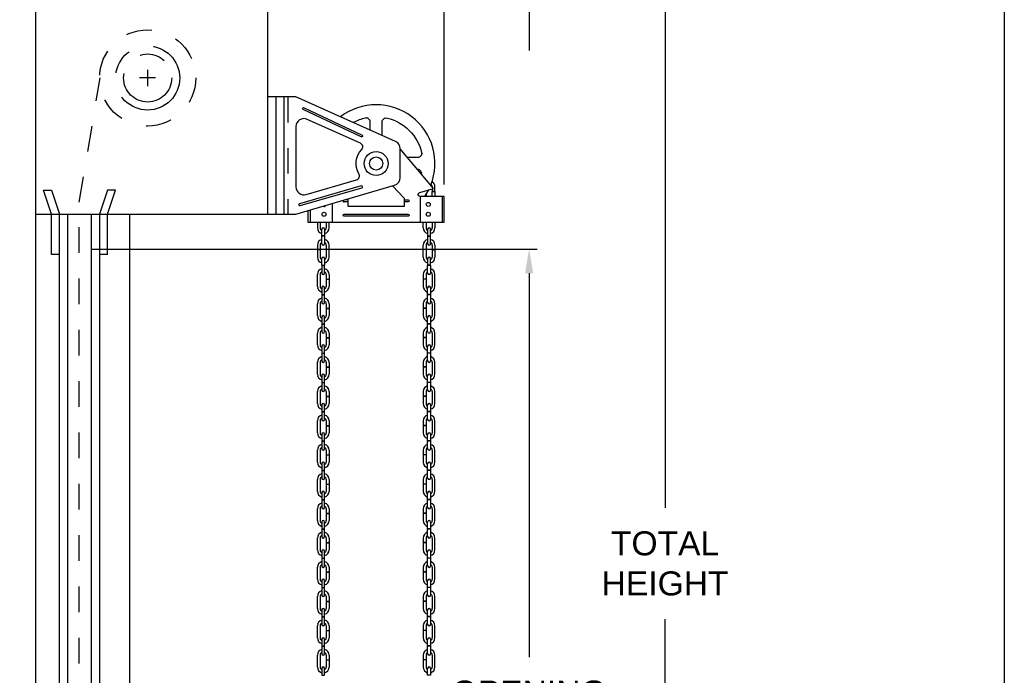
# Model space of a CAD drawing. Header units: inches. Extents: x 169.6 to 213.7, y 195.1 to 266.5.
# Tile 46 of 53: x 209.9 to 213.7, y 222.3 to 224.8. Entities that reach past the tile are written whole.
import ezdxf

# ---------------------------------------------------------------- set-up
doc = ezdxf.new("R2010")
doc.units = ezdxf.units.IN
doc.header["$LTSCALE"] = 0.25
doc.header["$MEASUREMENT"] = 0
for name, pattern in [('CENTER', [2, 1.25, -0.25, 0.25, -0.25]), ('HIDDEN', [0.375, 0.25, -0.125]), ('HIDDEN2', [0.1875, 0.125, -0.0625])]:
    doc.linetypes.add(name, pattern=pattern)
doc.layers.add('ANNOTATIONS', color=1, linetype='Continuous')
doc.layers.add('CHAIN HOIST LH', color=7, linetype='Continuous')
doc.styles.add('ARIAL', font='arial.ttf', dxfattribs={"height": 0.09375})
doc.dimstyles.new('STANDARD$0', dxfattribs={"dimtxt": 0.09375, "dimasz": 0.09375, "dimexe": 0.03125, "dimexo": 0.046875, "dimgap": 0.09, "dimtad": 0, "dimtih": 1, "dimtoh": 1, "dimdec": 4, "dimzin": 0, "dimdsep": 46, "dimtxsty": 'ARIAL', "dimcen": 0.09, "dimadec": 0, "dimazin": 0, "dimtfac": 1, "dimtdec": 4, "dimtofl": 0, "dimtmove": 0, "dimatfit": 1, "dimfxl": 1, "dimtolj": 1, "dimtzin": 0, "dimarcsym": 0})

# ---------------------------------------------------------------- blocks, each defined once
blk = doc.blocks.new('*D42')
at = {"layer": 'ANNOTATIONS', "color": 0, "lineweight": -2, "transparency": 16777216}
for p, q in [((210.3604, 225.0996), (212.4312, 225.0996)), ((212.3999, 225.0059), (212.3999, 222.9281)), ((212.3999, 220.4154), (212.3999, 222.4932)), ((210.8676, 220.3216), (212.4312, 220.3216))]:
    blk.add_line(p, q, dxfattribs=at)
at = {"layer": 'ANNOTATIONS', "color": 0, "transparency": 16777216}
for points in [[(212.3843, 225.0059), (212.4155, 225.0059), (212.3999, 225.0996)], [(212.3843, 220.4154), (212.4155, 220.4154), (212.3999, 220.3216)]]:
    blk.add_solid(points, dxfattribs=at)
at = {"layer": 'defpoints', "color": 0, "transparency": 16777216}
for p in [(210.3135, 225.0996), (210.8207, 220.3216), (212.3999, 220.3216)]:
    blk.add_point(p, dxfattribs=at)
at = {"layer": 'ANNOTATIONS', "color": 0, "transparency": 16777216, "insert": (212.3999, 222.7106), "char_height": 0.09375, "attachment_point": 5, "style": 'ARIAL'}
blk.add_mtext('\\A1;TOTAL \\PHEIGHT', dxfattribs=at)
blk = doc.blocks.new('*D43')
at = {"layer": 'ANNOTATIONS', "color": 0, "lineweight": -2, "transparency": 16777216}
for p, q in [((210.1631, 223.9359), (211.9013, 223.9359)), ((211.87, 223.8422), (211.87, 222.3462)), ((211.87, 220.4154), (211.87, 221.9114)), ((210.8676, 220.3216), (211.9013, 220.3216))]:
    blk.add_line(p, q, dxfattribs=at)
at = {"layer": 'ANNOTATIONS', "color": 0, "transparency": 16777216}
for points in [[(211.8544, 223.8422), (211.8857, 223.8422), (211.87, 223.9359)], [(211.8544, 220.4154), (211.8857, 220.4154), (211.87, 220.3216)]]:
    blk.add_solid(points, dxfattribs=at)
at = {"layer": 'defpoints', "color": 0, "transparency": 16777216}
for p in [(210.1163, 223.9359), (211.87, 223.9359), (210.8207, 220.3216)]:
    blk.add_point(p, dxfattribs=at)
at = {"layer": 'ANNOTATIONS', "color": 0, "transparency": 16777216, "insert": (211.87, 222.1288), "char_height": 0.09375, "attachment_point": 5, "style": 'ARIAL'}
blk.add_mtext('\\A1;OPENING\\PHEIGHT', dxfattribs=at)
blk = doc.blocks.new('*D58')
at = {"layer": 'ANNOTATIONS', "color": 0, "lineweight": -2, "transparency": 16777216}
for p, q in [((210.852, 225.6687), (210.852, 225.7848)), ((211.5395, 224.1882), (211.5395, 225.7848)), ((210.7582, 225.7536), (210.6645, 225.7536)), ((211.6332, 225.7536), (211.727, 225.7536))]:
    blk.add_line(p, q, dxfattribs=at)
at = {"layer": 'ANNOTATIONS', "color": 0, "transparency": 16777216}
for points in [[(210.7582, 225.7692), (210.7582, 225.738), (210.852, 225.7536)], [(211.6332, 225.7692), (211.6332, 225.738), (211.5395, 225.7536)]]:
    blk.add_solid(points, dxfattribs=at)
at = {"layer": 'defpoints', "color": 0, "transparency": 16777216}
for p in [(211.5395, 225.7536), (210.852, 225.6219), (211.5395, 224.1414)]:
    blk.add_point(p, dxfattribs=at)
at = {"layer": 'ANNOTATIONS', "color": 0, "transparency": 16777216, "insert": (211.1957, 225.7536), "char_height": 0.09375, "attachment_point": 5, "style": 'ARIAL'}
blk.add_mtext('\\A1;12"', dxfattribs=at)

msp = doc.modelspace()

# ---------------------------------------------------------------- linework, layer by layer
at = {"layer": 'ANNOTATIONS'}
msp.add_line((211.87003, 224.9779), (211.87003, 224.70952), dxfattribs=at)
at = {"layer": 'CHAIN HOIST LH', "linetype": 'Continuous'}
for p, q in [((209.94574, 225.07165), (209.94574, 220.32165)), ((210.85199, 224.07165), (210.85199, 225.07165)), ((210.88324, 224.53004), (210.88324, 224.07165)), ((210.91449, 224.53004), (210.91449, 224.07165)), ((211.43534, 224.24616), (211.43592, 224.24616)), ((210.00824, 224.07165), (209.97699, 224.1654)), ((209.97699, 224.1654), (210.00824, 224.1654)), ((210.00824, 224.1654), (210.03949, 224.07165)), ((210.22699, 224.1654), (210.19574, 224.07165)), ((210.22699, 224.07165), (210.25824, 224.1654)), ((210.25824, 224.1654), (210.22699, 224.1654)), ((211.10199, 224.11313), (211.10199, 224.0404)), ((211.16449, 224.12044), (211.14886, 224.12044)), ((211.44574, 224.14135), (211.44574, 224.0404)), ((211.53168, 224.14135), (211.53168, 224.0404)), ((209.94574, 224.07165), (210.96136, 224.07165)), ((210.00824, 223.9154), (210.00824, 224.07165)), ((210.03949, 220.32165), (210.03949, 224.07165)), ((210.07074, 224.07165), (210.07074, 220.32165)), ((210.16449, 220.32165), (210.16449, 224.07165)), ((210.19574, 224.07165), (210.19574, 220.32165)), ((210.22699, 223.9154), (210.22699, 224.07165)), ((210.31348, 220.32165), (210.31348, 224.07165)), ((211.01605, 224.08778), (211.01605, 224.0404)), ((210.03949, 223.9154), (210.00824, 223.9154)), ((210.22699, 223.9154), (210.19574, 223.9154))]:
    msp.add_line(p, q, dxfattribs=at)
at = {"layer": 'CHAIN HOIST LH', "linetype": 'CENTER'}
for p, q in [((210.38324, 224.63415), (210.38324, 224.57165)), ((210.41449, 224.6029), (210.35199, 224.6029))]:
    msp.add_line(p, q, dxfattribs=at)
at = {"layer": 'CHAIN HOIST LH', "linetype": 'HIDDEN'}
for p, q in [((210.11627, 224.11954), (210.19838, 224.60304)), ((210.11627, 220.32165), (210.11627, 224.11954))]:
    msp.add_line(p, q, dxfattribs=at)
at = {"layer": 'CHAIN HOIST LH', "linetype": 'HIDDEN2'}
msp.add_line((210.93011, 224.53004), (210.93011, 224.07165), dxfattribs=at)
at = {"layer": 'CHAIN HOIST LH'}
for p, q in [((211.46832, 224.14828), (211.46832, 224.14135)), ((211.49196, 224.17956), (211.49196, 224.17912)), ((211.16449, 224.12825), (211.15326, 224.12825)), ((211.04467, 224.0404), (211.04467, 224.01902)), ((211.05577, 224.0404), (211.05577, 224.01902)), ((211.07941, 224.0404), (211.07941, 224.01902)), ((211.09051, 224.01902), (211.09051, 224.0404)), ((211.45722, 224.01902), (211.45722, 224.0404)), ((211.46832, 224.0404), (211.46832, 224.01902)), ((211.49196, 224.0404), (211.49196, 224.01902)), ((211.50306, 224.0404), (211.50306, 224.01902)), ((211.06204, 223.9873), (211.06204, 224.01369)), ((211.07314, 224.01369), (211.07314, 223.9873)), ((211.47459, 224.01369), (211.47459, 223.9873)), ((211.48569, 223.9873), (211.48569, 224.01369)), ((211.07314, 223.9873), (211.06204, 223.9873)), ((211.07314, 223.9864), (211.06204, 223.9864)), ((211.06204, 223.95665), (211.06204, 223.9864)), ((211.07314, 223.9864), (211.07314, 223.95665)), ((211.47459, 223.9873), (211.48569, 223.9873)), ((211.47459, 223.9864), (211.47459, 223.95665)), ((211.47459, 223.9864), (211.48569, 223.9864)), ((211.48569, 223.95665), (211.48569, 223.9864)), ((211.04467, 223.95132), (211.04467, 223.93349)), ((211.05577, 223.93349), (211.04467, 223.93349)), ((211.04467, 223.93259), (211.04467, 223.9049)), ((211.05577, 223.93259), (211.04467, 223.93259)), ((211.05577, 223.95132), (211.05577, 223.93349)), ((211.05577, 223.93259), (211.05577, 223.9049)), ((211.07941, 223.95132), (211.07941, 223.9049)), ((211.09051, 223.9049), (211.09051, 223.95132)), ((211.45722, 223.9049), (211.45722, 223.95132)), ((211.46832, 223.95132), (211.46832, 223.9049)), ((211.49196, 223.95132), (211.49196, 223.93349)), ((211.49196, 223.93349), (211.50306, 223.93349)), ((211.49196, 223.93259), (211.50306, 223.93259)), ((211.49196, 223.93259), (211.49196, 223.9049)), ((211.50306, 223.95132), (211.50306, 223.93349)), ((211.50306, 223.93259), (211.50306, 223.9049)), ((211.06204, 223.87318), (211.06204, 223.89957)), ((211.07314, 223.89957), (211.07314, 223.87318)), ((211.47459, 223.89957), (211.47459, 223.87318)), ((211.48569, 223.87318), (211.48569, 223.89957)), ((211.06204, 223.87318), (211.07314, 223.87318)), ((211.06204, 223.87228), (211.07314, 223.87228)), ((211.06204, 223.87228), (211.06204, 223.84253)), ((211.07314, 223.84253), (211.07314, 223.87228)), ((211.48569, 223.87318), (211.47459, 223.87318)), ((211.47459, 223.84253), (211.47459, 223.87228)), ((211.48569, 223.87228), (211.47459, 223.87228)), ((211.48569, 223.87228), (211.48569, 223.84253)), ((211.04467, 223.79077), (211.04467, 223.8372)), ((211.05577, 223.8372), (211.05577, 223.79077)), ((211.07941, 223.8372), (211.07941, 223.81937)), ((211.07941, 223.81937), (211.09051, 223.81937)), ((211.07941, 223.81847), (211.07941, 223.79077)), ((211.07941, 223.81847), (211.09051, 223.81847)), ((211.09051, 223.8372), (211.09051, 223.81937)), ((211.09051, 223.81847), (211.09051, 223.79077)), ((211.45722, 223.8372), (211.45722, 223.81937)), ((211.46832, 223.81937), (211.45722, 223.81937)), ((211.45722, 223.81847), (211.45722, 223.79077)), ((211.46832, 223.81847), (211.45722, 223.81847)), ((211.46832, 223.8372), (211.46832, 223.81937)), ((211.46832, 223.81847), (211.46832, 223.79077)), ((211.49196, 223.8372), (211.49196, 223.79077)), ((211.50306, 223.79077), (211.50306, 223.8372)), ((211.06204, 223.78544), (211.06204, 223.75906)), ((211.07314, 223.75906), (211.07314, 223.78544)), ((211.47459, 223.75906), (211.47459, 223.78544)), ((211.48569, 223.78544), (211.48569, 223.75906)), ((211.06204, 223.75906), (211.07314, 223.75906)), ((211.06204, 223.75816), (211.07314, 223.75816)), ((211.06204, 223.75816), (211.06204, 223.72841)), ((211.07314, 223.72841), (211.07314, 223.75816)), ((211.48569, 223.75906), (211.47459, 223.75906)), ((211.48569, 223.75816), (211.47459, 223.75816)), ((211.47459, 223.72841), (211.47459, 223.75816)), ((211.48569, 223.75816), (211.48569, 223.72841)), ((211.04467, 223.67665), (211.04467, 223.72307)), ((211.05577, 223.72307), (211.05577, 223.67665)), ((211.07941, 223.72307), (211.07941, 223.70525)), ((211.07941, 223.70525), (211.09051, 223.70525)), ((211.07941, 223.70435), (211.07941, 223.67665)), ((211.07941, 223.70435), (211.09051, 223.70435)), ((211.09051, 223.72307), (211.09051, 223.70525)), ((211.09051, 223.70435), (211.09051, 223.67665)), ((211.45722, 223.72307), (211.45722, 223.70525)), ((211.46832, 223.70525), (211.45722, 223.70525)), ((211.46832, 223.70435), (211.45722, 223.70435)), ((211.45722, 223.70435), (211.45722, 223.67665)), ((211.46832, 223.72307), (211.46832, 223.70525)), ((211.46832, 223.70435), (211.46832, 223.67665)), ((211.49196, 223.72307), (211.49196, 223.67665)), ((211.50306, 223.67665), (211.50306, 223.72307)), ((211.06204, 223.67132), (211.06204, 223.64494)), ((211.07314, 223.64494), (211.07314, 223.67132)), ((211.47459, 223.64494), (211.47459, 223.67132)), ((211.48569, 223.67132), (211.48569, 223.64494)), ((211.04467, 223.56253), (211.04467, 223.60895)), ((211.05577, 223.60895), (211.05577, 223.56253)), ((211.06204, 223.64494), (211.07314, 223.64494)), ((211.06204, 223.64404), (211.07314, 223.64404)), ((211.06204, 223.64404), (211.06204, 223.61428)), ((211.07314, 223.61428), (211.07314, 223.64404)), ((211.07941, 223.60895), (211.07941, 223.59113)), ((211.09051, 223.60895), (211.09051, 223.59113)), ((211.45722, 223.60895), (211.45722, 223.59113)), ((211.46832, 223.60895), (211.46832, 223.59113)), ((211.48569, 223.64494), (211.47459, 223.64494)), ((211.47459, 223.61428), (211.47459, 223.64404)), ((211.48569, 223.64404), (211.47459, 223.64404)), ((211.48569, 223.64404), (211.48569, 223.61428)), ((211.49196, 223.60895), (211.49196, 223.56253)), ((211.50306, 223.56253), (211.50306, 223.60895)), ((211.07941, 223.59113), (211.09051, 223.59113)), ((211.07941, 223.59023), (211.09051, 223.59023)), ((211.07941, 223.59023), (211.07941, 223.56253)), ((211.09051, 223.59023), (211.09051, 223.56253)), ((211.46832, 223.59113), (211.45722, 223.59113)), ((211.46832, 223.59023), (211.45722, 223.59023)), ((211.45722, 223.59023), (211.45722, 223.56253)), ((211.46832, 223.59023), (211.46832, 223.56253)), ((211.06204, 223.5572), (211.06204, 223.53082)), ((211.07314, 223.53082), (211.07314, 223.5572)), ((211.47459, 223.53082), (211.47459, 223.5572)), ((211.48569, 223.5572), (211.48569, 223.53082)), ((211.04467, 223.44841), (211.04467, 223.49483)), ((211.05577, 223.49483), (211.05577, 223.44841)), ((211.06204, 223.53082), (211.07314, 223.53082)), ((211.06204, 223.52992), (211.06204, 223.50016)), ((211.06204, 223.52992), (211.07314, 223.52992)), ((211.07314, 223.50016), (211.07314, 223.52992)), ((211.07941, 223.49483), (211.07941, 223.477)), ((211.09051, 223.49483), (211.09051, 223.477)), ((211.45722, 223.49483), (211.45722, 223.477)), ((211.46832, 223.49483), (211.46832, 223.477)), ((211.48569, 223.53082), (211.47459, 223.53082)), ((211.48569, 223.52992), (211.47459, 223.52992)), ((211.47459, 223.50016), (211.47459, 223.52992)), ((211.48569, 223.52992), (211.48569, 223.50016)), ((211.49196, 223.49483), (211.49196, 223.44841)), ((211.50306, 223.44841), (211.50306, 223.49483)), ((211.07941, 223.477), (211.09051, 223.477)), ((211.07941, 223.47611), (211.09051, 223.47611)), ((211.07941, 223.47611), (211.07941, 223.44841)), ((211.09051, 223.47611), (211.09051, 223.44841)), ((211.46832, 223.477), (211.45722, 223.477)), ((211.46832, 223.47611), (211.45722, 223.47611)), ((211.45722, 223.47611), (211.45722, 223.44841)), ((211.46832, 223.47611), (211.46832, 223.44841)), ((211.06204, 223.44308), (211.06204, 223.41669)), ((211.06204, 223.41669), (211.07314, 223.41669)), ((211.07314, 223.41669), (211.07314, 223.44308)), ((211.47459, 223.41669), (211.47459, 223.44308)), ((211.48569, 223.41669), (211.47459, 223.41669)), ((211.48569, 223.44308), (211.48569, 223.41669)), ((211.04467, 223.33429), (211.04467, 223.38071)), ((211.05577, 223.38071), (211.05577, 223.33429)), ((211.06204, 223.4158), (211.06204, 223.38604)), ((211.06204, 223.4158), (211.07314, 223.4158)), ((211.07314, 223.38604), (211.07314, 223.4158)), ((211.07941, 223.38071), (211.07941, 223.36288)), ((211.09051, 223.38071), (211.09051, 223.36288)), ((211.45722, 223.38071), (211.45722, 223.36288)), ((211.46832, 223.38071), (211.46832, 223.36288)), ((211.47459, 223.38604), (211.47459, 223.4158)), ((211.48569, 223.4158), (211.47459, 223.4158)), ((211.48569, 223.4158), (211.48569, 223.38604)), ((211.49196, 223.38071), (211.49196, 223.33429)), ((211.50306, 223.33429), (211.50306, 223.38071)), ((211.07941, 223.36288), (211.09051, 223.36288)), ((211.07941, 223.36198), (211.09051, 223.36198)), ((211.07941, 223.36198), (211.07941, 223.33429)), ((211.09051, 223.36198), (211.09051, 223.33429)), ((211.46832, 223.36288), (211.45722, 223.36288)), ((211.45722, 223.36198), (211.45722, 223.33429)), ((211.46832, 223.36198), (211.45722, 223.36198)), ((211.46832, 223.36198), (211.46832, 223.33429)), ((211.06204, 223.32896), (211.06204, 223.30257)), ((211.06204, 223.30257), (211.07314, 223.30257)), ((211.06204, 223.30167), (211.06204, 223.27192)), ((211.06204, 223.30167), (211.07314, 223.30167)), ((211.07314, 223.30257), (211.07314, 223.32896)), ((211.07314, 223.27192), (211.07314, 223.30167)), ((211.47459, 223.30257), (211.47459, 223.32896)), ((211.48569, 223.30257), (211.47459, 223.30257)), ((211.48569, 223.30167), (211.47459, 223.30167)), ((211.47459, 223.27192), (211.47459, 223.30167)), ((211.48569, 223.32896), (211.48569, 223.30257)), ((211.48569, 223.30167), (211.48569, 223.27192)), ((211.04467, 223.22016), (211.04467, 223.26659)), ((211.05577, 223.26659), (211.05577, 223.22016)), ((211.07941, 223.26659), (211.07941, 223.24876)), ((211.09051, 223.26659), (211.09051, 223.24876)), ((211.45722, 223.26659), (211.45722, 223.24876)), ((211.46832, 223.26659), (211.46832, 223.24876)), ((211.49196, 223.26659), (211.49196, 223.22016)), ((211.50306, 223.22016), (211.50306, 223.26659)), ((211.07941, 223.24876), (211.09051, 223.24876)), ((211.07941, 223.24786), (211.07941, 223.22016)), ((211.07941, 223.24786), (211.09051, 223.24786)), ((211.09051, 223.24786), (211.09051, 223.22016)), ((211.46832, 223.24876), (211.45722, 223.24876)), ((211.45722, 223.24786), (211.45722, 223.22016)), ((211.46832, 223.24786), (211.45722, 223.24786)), ((211.46832, 223.24786), (211.46832, 223.22016)), ((211.06204, 223.21483), (211.06204, 223.18845)), ((211.06204, 223.18845), (211.07314, 223.18845)), ((211.06204, 223.18755), (211.07314, 223.18755)), ((211.06204, 223.18755), (211.06204, 223.1578)), ((211.07314, 223.18845), (211.07314, 223.21483)), ((211.07314, 223.1578), (211.07314, 223.18755)), ((211.47459, 223.18845), (211.47459, 223.21483)), ((211.48569, 223.18845), (211.47459, 223.18845)), ((211.47459, 223.1578), (211.47459, 223.18755)), ((211.48569, 223.18755), (211.47459, 223.18755)), ((211.48569, 223.21483), (211.48569, 223.18845)), ((211.48569, 223.18755), (211.48569, 223.1578)), ((211.04467, 223.10604), (211.04467, 223.15247)), ((211.05577, 223.15247), (211.05577, 223.10604)), ((211.07941, 223.15247), (211.07941, 223.13464)), ((211.09051, 223.15247), (211.09051, 223.13464)), ((211.45722, 223.15247), (211.45722, 223.13464)), ((211.46832, 223.15247), (211.46832, 223.13464)), ((211.49196, 223.15247), (211.49196, 223.10604)), ((211.50306, 223.10604), (211.50306, 223.15247)), ((211.07941, 223.13464), (211.09051, 223.13464)), ((211.07941, 223.13374), (211.07941, 223.10604)), ((211.07941, 223.13374), (211.09051, 223.13374)), ((211.09051, 223.13374), (211.09051, 223.10604)), ((211.46832, 223.13464), (211.45722, 223.13464)), ((211.45722, 223.13374), (211.45722, 223.10604)), ((211.46832, 223.13374), (211.45722, 223.13374)), ((211.46832, 223.13374), (211.46832, 223.10604)), ((211.06204, 223.10071), (211.06204, 223.07433)), ((211.06204, 223.07433), (211.07314, 223.07433)), ((211.06204, 223.07343), (211.07314, 223.07343)), ((211.06204, 223.07343), (211.06204, 223.04367)), ((211.07314, 223.07433), (211.07314, 223.10071)), ((211.07314, 223.04367), (211.07314, 223.07343)), ((211.47459, 223.07433), (211.47459, 223.10071)), ((211.48569, 223.07433), (211.47459, 223.07433)), ((211.48569, 223.07343), (211.47459, 223.07343)), ((211.47459, 223.04367), (211.47459, 223.07343)), ((211.48569, 223.10071), (211.48569, 223.07433)), ((211.48569, 223.07343), (211.48569, 223.04367)), ((211.04467, 222.99192), (211.04467, 223.03834)), ((211.05577, 223.03834), (211.05577, 222.99192)), ((211.07941, 223.03834), (211.07941, 223.02052)), ((211.09051, 223.03834), (211.09051, 223.02052)), ((211.45722, 223.03834), (211.45722, 223.02052)), ((211.46832, 223.03834), (211.46832, 223.02052)), ((211.49196, 223.03834), (211.49196, 222.99192)), ((211.50306, 222.99192), (211.50306, 223.03834)), ((211.07941, 223.02052), (211.09051, 223.02052)), ((211.07941, 223.01962), (211.07941, 222.99192)), ((211.07941, 223.01962), (211.09051, 223.01962)), ((211.09051, 223.01962), (211.09051, 222.99192)), ((211.46832, 223.02052), (211.45722, 223.02052)), ((211.46832, 223.01962), (211.45722, 223.01962)), ((211.45722, 223.01962), (211.45722, 222.99192)), ((211.46832, 223.01962), (211.46832, 222.99192)), ((211.06204, 222.98659), (211.06204, 222.96021)), ((211.06204, 222.96021), (211.07314, 222.96021)), ((211.06204, 222.95931), (211.07314, 222.95931)), ((211.06204, 222.95931), (211.06204, 222.92955)), ((211.07314, 222.96021), (211.07314, 222.98659)), ((211.07314, 222.92955), (211.07314, 222.95931)), ((211.47459, 222.96021), (211.47459, 222.98659)), ((211.48569, 222.96021), (211.47459, 222.96021)), ((211.47459, 222.92955), (211.47459, 222.95931)), ((211.48569, 222.95931), (211.47459, 222.95931)), ((211.48569, 222.98659), (211.48569, 222.96021)), ((211.48569, 222.95931), (211.48569, 222.92955)), ((211.04467, 222.8778), (211.04467, 222.92422)), ((211.05577, 222.92422), (211.05577, 222.8778)), ((211.07941, 222.92422), (211.07941, 222.9064)), ((211.09051, 222.92422), (211.09051, 222.9064)), ((211.45722, 222.92422), (211.45722, 222.9064)), ((211.46832, 222.92422), (211.46832, 222.9064)), ((211.49196, 222.92422), (211.49196, 222.8778)), ((211.50306, 222.8778), (211.50306, 222.92422)), ((211.07941, 222.9064), (211.09051, 222.9064)), ((211.07941, 222.9055), (211.07941, 222.8778)), ((211.07941, 222.9055), (211.09051, 222.9055)), ((211.09051, 222.9055), (211.09051, 222.8778)), ((211.46832, 222.9064), (211.45722, 222.9064)), ((211.46832, 222.9055), (211.45722, 222.9055)), ((211.45722, 222.9055), (211.45722, 222.8778)), ((211.46832, 222.9055), (211.46832, 222.8778)), ((211.06204, 222.87247), (211.06204, 222.84609)), ((211.06204, 222.84609), (211.07314, 222.84609)), ((211.06204, 222.84519), (211.06204, 222.81543)), ((211.06204, 222.84519), (211.07314, 222.84519)), ((211.07314, 222.84609), (211.07314, 222.87247)), ((211.07314, 222.81543), (211.07314, 222.84519)), ((211.47459, 222.84609), (211.47459, 222.87247)), ((211.48569, 222.84609), (211.47459, 222.84609)), ((211.47459, 222.81543), (211.47459, 222.84519)), ((211.48569, 222.84519), (211.47459, 222.84519)), ((211.48569, 222.87247), (211.48569, 222.84609)), ((211.48569, 222.84519), (211.48569, 222.81543)), ((211.04467, 222.76368), (211.04467, 222.8101)), ((211.05577, 222.8101), (211.05577, 222.76368)), ((211.07941, 222.8101), (211.07941, 222.79227)), ((211.09051, 222.8101), (211.09051, 222.79227)), ((211.45722, 222.8101), (211.45722, 222.79227)), ((211.46832, 222.8101), (211.46832, 222.79227)), ((211.49196, 222.8101), (211.49196, 222.76368)), ((211.50306, 222.76368), (211.50306, 222.8101)), ((211.07941, 222.79227), (211.09051, 222.79227)), ((211.07941, 222.79137), (211.09051, 222.79137)), ((211.07941, 222.79137), (211.07941, 222.76368)), ((211.09051, 222.79137), (211.09051, 222.76368)), ((211.46832, 222.79227), (211.45722, 222.79227)), ((211.46832, 222.79137), (211.45722, 222.79137)), ((211.45722, 222.79137), (211.45722, 222.76368)), ((211.46832, 222.79137), (211.46832, 222.76368)), ((211.06204, 222.75835), (211.06204, 222.73196)), ((211.06204, 222.73196), (211.07314, 222.73196)), ((211.06204, 222.73106), (211.06204, 222.70131)), ((211.06204, 222.73106), (211.07314, 222.73106)), ((211.07314, 222.73196), (211.07314, 222.75835)), ((211.07314, 222.70131), (211.07314, 222.73106)), ((211.47459, 222.73196), (211.47459, 222.75835)), ((211.48569, 222.73196), (211.47459, 222.73196)), ((211.48569, 222.73106), (211.47459, 222.73106)), ((211.47459, 222.70131), (211.47459, 222.73106)), ((211.48569, 222.75835), (211.48569, 222.73196)), ((211.48569, 222.73106), (211.48569, 222.70131)), ((211.04467, 222.64956), (211.04467, 222.69598)), ((211.05577, 222.69598), (211.05577, 222.64956)), ((211.07941, 222.69598), (211.07941, 222.67815)), ((211.09051, 222.69598), (211.09051, 222.67815)), ((211.45722, 222.69598), (211.45722, 222.67815)), ((211.46832, 222.69598), (211.46832, 222.67815)), ((211.49196, 222.69598), (211.49196, 222.64956)), ((211.50306, 222.64956), (211.50306, 222.69598)), ((211.07941, 222.67815), (211.09051, 222.67815)), ((211.07941, 222.67725), (211.09051, 222.67725)), ((211.07941, 222.67725), (211.07941, 222.64956)), ((211.09051, 222.67725), (211.09051, 222.64956)), ((211.46832, 222.67815), (211.45722, 222.67815)), ((211.46832, 222.67725), (211.45722, 222.67725)), ((211.45722, 222.67725), (211.45722, 222.64956)), ((211.46832, 222.67725), (211.46832, 222.64956)), ((211.06204, 222.64422), (211.06204, 222.61784)), ((211.06204, 222.61784), (211.07314, 222.61784)), ((211.06204, 222.61694), (211.07314, 222.61694)), ((211.06204, 222.61694), (211.06204, 222.58719)), ((211.07314, 222.61784), (211.07314, 222.64422)), ((211.07314, 222.58719), (211.07314, 222.61694)), ((211.47459, 222.61784), (211.47459, 222.64422)), ((211.48569, 222.61784), (211.47459, 222.61784)), ((211.47459, 222.58719), (211.47459, 222.61694)), ((211.48569, 222.61694), (211.47459, 222.61694)), ((211.48569, 222.64422), (211.48569, 222.61784)), ((211.48569, 222.61694), (211.48569, 222.58719)), ((211.04467, 222.53543), (211.04467, 222.58186)), ((211.05577, 222.58186), (211.05577, 222.53543)), ((211.07941, 222.58186), (211.07941, 222.56403)), ((211.09051, 222.58186), (211.09051, 222.56403)), ((211.45722, 222.58186), (211.45722, 222.56403)), ((211.46832, 222.58186), (211.46832, 222.56403)), ((211.49196, 222.58186), (211.49196, 222.53543)), ((211.50306, 222.53543), (211.50306, 222.58186)), ((211.07941, 222.56403), (211.09051, 222.56403)), ((211.07941, 222.56313), (211.07941, 222.53543)), ((211.07941, 222.56313), (211.09051, 222.56313)), ((211.09051, 222.56313), (211.09051, 222.53543)), ((211.46832, 222.56403), (211.45722, 222.56403)), ((211.46832, 222.56313), (211.45722, 222.56313)), ((211.45722, 222.56313), (211.45722, 222.53543)), ((211.46832, 222.56313), (211.46832, 222.53543)), ((211.06204, 222.5301), (211.06204, 222.50372)), ((211.06204, 222.50372), (211.07314, 222.50372)), ((211.06204, 222.50282), (211.06204, 222.47306)), ((211.06204, 222.50282), (211.07314, 222.50282)), ((211.07314, 222.50372), (211.07314, 222.5301)), ((211.07314, 222.47306), (211.07314, 222.50282)), ((211.47459, 222.50372), (211.47459, 222.5301)), ((211.48569, 222.50372), (211.47459, 222.50372)), ((211.47459, 222.47306), (211.47459, 222.50282)), ((211.48569, 222.50282), (211.47459, 222.50282)), ((211.48569, 222.5301), (211.48569, 222.50372)), ((211.48569, 222.50282), (211.48569, 222.47306)), ((211.04467, 222.42131), (211.04467, 222.46773)), ((211.05577, 222.46773), (211.05577, 222.42131)), ((211.07941, 222.46773), (211.07941, 222.44991)), ((211.09051, 222.46773), (211.09051, 222.44991)), ((211.45722, 222.46773), (211.45722, 222.44991)), ((211.46832, 222.46773), (211.46832, 222.44991)), ((211.49196, 222.46773), (211.49196, 222.42131)), ((211.50306, 222.42131), (211.50306, 222.46773)), ((211.07941, 222.44991), (211.09051, 222.44991)), ((211.07941, 222.44901), (211.09051, 222.44901)), ((211.07941, 222.44901), (211.07941, 222.42131)), ((211.09051, 222.44901), (211.09051, 222.42131)), ((211.46832, 222.44991), (211.45722, 222.44991)), ((211.46832, 222.44901), (211.45722, 222.44901)), ((211.45722, 222.44901), (211.45722, 222.42131)), ((211.46832, 222.44901), (211.46832, 222.42131)), ((211.06204, 222.41598), (211.06204, 222.3896)), ((211.06204, 222.3896), (211.07314, 222.3896)), ((211.06204, 222.3887), (211.06204, 222.35894)), ((211.06204, 222.3887), (211.07314, 222.3887)), ((211.07314, 222.3896), (211.07314, 222.41598)), ((211.07314, 222.35894), (211.07314, 222.3887)), ((211.47459, 222.3896), (211.47459, 222.41598)), ((211.48569, 222.3896), (211.47459, 222.3896)), ((211.48569, 222.3887), (211.47459, 222.3887)), ((211.47459, 222.35894), (211.47459, 222.3887)), ((211.48569, 222.41598), (211.48569, 222.3896)), ((211.48569, 222.3887), (211.48569, 222.35894)), ((211.04467, 222.30719), (211.04467, 222.35361)), ((211.05577, 222.35361), (211.05577, 222.30719)), ((211.07941, 222.35361), (211.07941, 222.33579)), ((211.09051, 222.35361), (211.09051, 222.33579)), ((211.45722, 222.35361), (211.45722, 222.33579)), ((211.46832, 222.35361), (211.46832, 222.33579)), ((211.49196, 222.35361), (211.49196, 222.30719)), ((211.50306, 222.30719), (211.50306, 222.35361)), ((211.07941, 222.33579), (211.09051, 222.33579)), ((211.07941, 222.33489), (211.09051, 222.33489)), ((211.07941, 222.33489), (211.07941, 222.30719)), ((211.09051, 222.33489), (211.09051, 222.30719)), ((211.46832, 222.33579), (211.45722, 222.33579)), ((211.46832, 222.33489), (211.45722, 222.33489)), ((211.45722, 222.33489), (211.45722, 222.30719)), ((211.46832, 222.33489), (211.46832, 222.30719)), ((211.06204, 222.30186), (211.06204, 222.27548)), ((211.06204, 222.27548), (211.07314, 222.27548)), ((211.07314, 222.27548), (211.07314, 222.30186)), ((211.47459, 222.27548), (211.47459, 222.30186)), ((211.48569, 222.27548), (211.47459, 222.27548)), ((211.48569, 222.30186), (211.48569, 222.27548))]:
    msp.add_line(p, q, dxfattribs=at)
at = {"layer": 'CHAIN HOIST LH', "linetype": 'Continuous'}
for points in [[(210.96136, 224.07165), (211.3452, 224.18486, 0.3324953), (211.36761, 224.21483), (211.36761, 224.32749, 0.2954065), (211.34916, 224.356), (210.96136, 224.53004), (210.85199, 224.53004)], [(211.25043, 224.40031), (211.25043, 224.43165, 0.485317), (211.23114, 224.44684, 0.0668664), (211.18588, 224.42928)], [(211.2973, 224.37928), (211.2973, 224.43165, -0.485317), (211.31659, 224.44684, -0.281536), (211.45111, 224.31232, -0.485317), (211.43592, 224.29303), (211.39575, 224.29303)], [(211.00824, 224.08547), (211.00824, 224.0404), (211.53949, 224.0404), (211.53949, 224.14135), (211.44574, 224.14135, -0.8657158), (211.44352, 224.15666), (211.49747, 224.1726), (211.36761, 224.32635)]]:
    msp.add_lwpolyline(points, format="xyb", dxfattribs=at)
for points in [[(211.21543, 224.3732), (210.98939, 224.48001, -1), (210.99273, 224.48708), (211.21876, 224.38027, -1)], [(211.21263, 224.34877), (211.00541, 224.44177, 0.5439169), (210.96136, 224.41326), (210.96136, 224.17861, 0.5009434), (211.00145, 224.14864), (211.19779, 224.20654, 0.4899476), (211.20679, 224.22954, -0.3378496), (211.2175, 224.3237, 0.5186673)], [(211.21591, 224.18197), (210.97559, 224.11306, 1), (210.97774, 224.10555), (211.21806, 224.17446, 1)]]:
    msp.add_lwpolyline(points, format="xyb", close=True, dxfattribs=at)
at = {"layer": 'CHAIN HOIST LH'}
for points in [[(211.49196, 224.17097), (211.49196, 224.16174), (211.50306, 224.16174), (211.50306, 224.17956, 0.2628157), (211.49198, 224.19919)], [(211.38324, 224.12825), (211.39886, 224.12825, -1), (211.39886, 224.12044), (211.38324, 224.12044)]]:
    msp.add_lwpolyline(points, format="xyb", dxfattribs=at)
at = {"layer": 'CHAIN HOIST LH', "linetype": 'Continuous'}
msp.add_lwpolyline([(211.33777, 224.18267), (211.38324, 224.13394), (211.38324, 224.10269), (211.16449, 224.10269), (211.16449, 224.13156)], dxfattribs=at)
at = {"layer": 'CHAIN HOIST LH'}
msp.add_lwpolyline([(211.49196, 224.14135), (211.49196, 224.16084), (211.50306, 224.16084), (211.50306, 224.14135)], dxfattribs=at)
msp.add_lwpolyline([(211.14886, 224.06384, -1), (211.14886, 224.07165), (211.39886, 224.07165, -1), (211.39886, 224.06384)], format="xyb", close=True, dxfattribs=at)
at = {"layer": 'CHAIN HOIST LH', "linetype": 'HIDDEN'}
msp.add_circle((210.38324, 224.6029), 0.1875, dxfattribs=at)
at = {"layer": 'CHAIN HOIST LH', "linetype": 'CENTER'}
for radius in [0.125, 0.09375]:
    msp.add_circle((210.38324, 224.6029), radius, dxfattribs=at)
at = {"layer": 'CHAIN HOIST LH', "linetype": 'Continuous'}
for centre, radius in [((211.27386, 224.26959), 0.04688), ((211.27386, 224.26959), 0.02595), ((211.47699, 224.1101), 0.00781), ((211.07074, 224.07165), 0.00781), ((211.47699, 224.07165), 0.00781)]:
    msp.add_circle(centre, radius, dxfattribs=at)
for centre, radius, start, end in [((211.27386, 224.26959), 0.2292, 338.36652, 127.24489), ((211.43592, 224.23053), 0.01562, 348.2925, 90), ((211.27386, 224.26959), 0.2292, 325.97655, 333.43732), ((211.14886, 224.12434), 0.00391, 156.60355, 270), ((211.07074, 224.1101), 0.00781, 245.93607, 326.93013)]:
    msp.add_arc(centre, radius, start, end, dxfattribs=at)
at = {"layer": 'CHAIN HOIST LH'}
for centre, radius, start, end in [((211.48014, 224.17956), 0.01182, 0, 47.38169), ((211.06759, 224.01902), 0.02292, 180, 255.98775), ((211.06759, 224.01902), 0.01182, 180, 241.99956), ((211.06759, 224.01369), 0.00555, 0, 180), ((211.06759, 224.01902), 0.02292, 284.01225, 0), ((211.06759, 224.01902), 0.01182, 298.00044, 0), ((211.48014, 224.01902), 0.02292, 180, 255.98775), ((211.48014, 224.01902), 0.01182, 180, 241.99956), ((211.48014, 224.01369), 0.00555, 0, 180), ((211.48014, 224.01902), 0.02292, 284.01225, 0), ((211.48014, 224.01902), 0.01182, 298.00044, 0), ((211.06759, 223.95132), 0.02292, 104.01225, 180), ((211.06759, 223.95132), 0.01182, 118.00044, 180), ((211.06759, 223.95665), 0.00555, 180, 0), ((211.06759, 223.95132), 0.02292, 0, 75.98775), ((211.06759, 223.95132), 0.01182, 0, 61.99956), ((211.48014, 223.95132), 0.02292, 104.01225, 180), ((211.48014, 223.95132), 0.01182, 118.00044, 180), ((211.48014, 223.95665), 0.00555, 180, 0), ((211.48014, 223.95132), 0.02292, 0, 75.98775), ((211.48014, 223.95132), 0.01182, 0, 61.99956), ((211.06759, 223.9049), 0.02292, 180, 255.98775), ((211.06759, 223.9049), 0.01182, 180, 241.99956), ((211.06759, 223.89957), 0.00555, 0, 180), ((211.06759, 223.9049), 0.02292, 284.01225, 0), ((211.06759, 223.9049), 0.01182, 298.00044, 0), ((211.48014, 223.9049), 0.02292, 180, 255.98775), ((211.48014, 223.9049), 0.01182, 180, 241.99956), ((211.48014, 223.89957), 0.00555, 0, 180), ((211.48014, 223.9049), 0.01182, 298.00044, 0), ((211.48014, 223.9049), 0.02292, 284.01225, 0), ((211.06759, 223.8372), 0.02292, 104.01225, 180), ((211.06759, 223.8372), 0.01182, 118.00044, 180), ((211.06759, 223.84253), 0.00555, 180, 0), ((211.06759, 223.8372), 0.02292, 0, 75.98775), ((211.06759, 223.8372), 0.01182, 0, 61.99956), ((211.48014, 223.8372), 0.02292, 104.01225, 180), ((211.48014, 223.8372), 0.01182, 118.00044, 180), ((211.48014, 223.84253), 0.00555, 180, 0), ((211.48014, 223.8372), 0.02292, 0, 75.98775), ((211.48014, 223.8372), 0.01182, 0, 61.99956), ((211.06759, 223.79077), 0.02292, 180, 255.98775), ((211.06759, 223.79077), 0.01182, 180, 241.99956), ((211.06759, 223.78544), 0.00555, 0, 180), ((211.06759, 223.79077), 0.02292, 284.01225, 0), ((211.06759, 223.79077), 0.01182, 298.00044, 0), ((211.48014, 223.79077), 0.02292, 180, 255.98775), ((211.48014, 223.79077), 0.01182, 180, 241.99956), ((211.48014, 223.78544), 0.00555, 0, 180), ((211.48014, 223.79077), 0.01182, 298.00044, 0), ((211.48014, 223.79077), 0.02292, 284.01225, 0), ((211.06759, 223.72307), 0.02292, 104.01225, 180), ((211.06759, 223.72307), 0.01182, 118.00044, 180), ((211.06759, 223.72841), 0.00555, 180, 0), ((211.06759, 223.72307), 0.02292, 0, 75.98775), ((211.06759, 223.72307), 0.01182, 0, 61.99956), ((211.48014, 223.72307), 0.02292, 104.01225, 180), ((211.48014, 223.72307), 0.01182, 118.00044, 180), ((211.48014, 223.72841), 0.00555, 180, 0), ((211.48014, 223.72307), 0.02292, 0, 75.98775), ((211.48014, 223.72307), 0.01182, 0, 61.99956), ((211.06759, 223.67665), 0.02292, 180, 255.98775), ((211.06759, 223.67665), 0.01182, 180, 241.99956), ((211.06759, 223.67132), 0.00555, 0, 180), ((211.06759, 223.67665), 0.01182, 298.00044, 0), ((211.06759, 223.67665), 0.02292, 284.01225, 0), ((211.48014, 223.67665), 0.02292, 180, 255.98775), ((211.48014, 223.67665), 0.01182, 180, 241.99956), ((211.48014, 223.67132), 0.00555, 0, 180), ((211.48014, 223.67665), 0.01182, 298.00044, 0), ((211.48014, 223.67665), 0.02292, 284.01225, 0), ((211.06759, 223.60895), 0.02292, 104.01225, 180), ((211.06759, 223.60895), 0.01182, 118.00044, 180), ((211.06759, 223.61428), 0.00555, 180, 0), ((211.06759, 223.60895), 0.02292, 0, 75.98775), ((211.06759, 223.60895), 0.01182, 0, 61.99956), ((211.48014, 223.60895), 0.02292, 104.01225, 180), ((211.48014, 223.60895), 0.01182, 118.00044, 180), ((211.48014, 223.61428), 0.00555, 180, 0), ((211.48014, 223.60895), 0.02292, 0, 75.98775), ((211.48014, 223.60895), 0.01182, 0, 61.99956), ((211.06759, 223.56253), 0.02292, 180, 255.98775), ((211.06759, 223.56253), 0.01182, 180, 241.99956), ((211.06759, 223.5572), 0.00555, 0, 180), ((211.06759, 223.56253), 0.02292, 284.01225, 0), ((211.06759, 223.56253), 0.01182, 298.00044, 0), ((211.48014, 223.56253), 0.02292, 180, 255.98775), ((211.48014, 223.56253), 0.01182, 180, 241.99956), ((211.48014, 223.5572), 0.00555, 0, 180), ((211.48014, 223.56253), 0.02292, 284.01225, 0), ((211.48014, 223.56253), 0.01182, 298.00044, 0), ((211.06759, 223.49483), 0.02292, 104.01225, 180), ((211.06759, 223.49483), 0.01182, 118.00044, 180), ((211.06759, 223.50016), 0.00555, 180, 0), ((211.06759, 223.49483), 0.02292, 0, 75.98775), ((211.06759, 223.49483), 0.01182, 0, 61.99956), ((211.48014, 223.49483), 0.02292, 104.01225, 180), ((211.48014, 223.49483), 0.01182, 118.00044, 180), ((211.48014, 223.50016), 0.00555, 180, 0), ((211.48014, 223.49483), 0.02292, 0, 75.98775), ((211.48014, 223.49483), 0.01182, 0, 61.99956), ((211.06759, 223.44841), 0.02292, 180, 255.98775), ((211.06759, 223.44841), 0.01182, 180, 241.99956), ((211.06759, 223.44308), 0.00555, 0, 180), ((211.06759, 223.44841), 0.01182, 298.00044, 0), ((211.06759, 223.44841), 0.02292, 284.01225, 0), ((211.48014, 223.44841), 0.02292, 180, 255.98775), ((211.48014, 223.44841), 0.01182, 180, 241.99956), ((211.48014, 223.44308), 0.00555, 0, 180), ((211.48014, 223.44841), 0.02292, 284.01225, 0), ((211.48014, 223.44841), 0.01182, 298.00044, 0), ((211.06759, 223.38071), 0.02292, 104.01225, 180), ((211.06759, 223.38071), 0.01182, 118.00044, 180), ((211.06759, 223.38604), 0.00555, 180, 0), ((211.06759, 223.38071), 0.02292, 0, 75.98775), ((211.06759, 223.38071), 0.01182, 0, 61.99956), ((211.48014, 223.38071), 0.02292, 104.01225, 180), ((211.48014, 223.38071), 0.01182, 118.00044, 180), ((211.48014, 223.38604), 0.00555, 180, 0), ((211.48014, 223.38071), 0.02292, 0, 75.98775), ((211.48014, 223.38071), 0.01182, 0, 61.99956), ((211.06759, 223.33429), 0.02292, 180, 255.98775), ((211.06759, 223.33429), 0.01182, 180, 241.99956), ((211.06759, 223.32896), 0.00555, 0, 180), ((211.06759, 223.33429), 0.02292, 284.01225, 0), ((211.06759, 223.33429), 0.01182, 298.00044, 0), ((211.48014, 223.33429), 0.02292, 180, 255.98775), ((211.48014, 223.33429), 0.01182, 180, 241.99956), ((211.48014, 223.32896), 0.00555, 0, 180), ((211.48014, 223.33429), 0.02292, 284.01225, 0), ((211.48014, 223.33429), 0.01182, 298.00044, 0), ((211.06759, 223.26659), 0.02292, 104.01225, 180), ((211.06759, 223.26659), 0.01182, 118.00044, 180), ((211.06759, 223.27192), 0.00555, 180, 0), ((211.06759, 223.26659), 0.02292, 0, 75.98775), ((211.06759, 223.26659), 0.01182, 0, 61.99956), ((211.48014, 223.26659), 0.02292, 104.01225, 180), ((211.48014, 223.26659), 0.01182, 118.00044, 180), ((211.48014, 223.27192), 0.00555, 180, 0), ((211.48014, 223.26659), 0.02292, 0, 75.98775), ((211.48014, 223.26659), 0.01182, 0, 61.99956), ((211.06759, 223.22016), 0.02292, 180, 255.98775), ((211.06759, 223.22016), 0.01182, 180, 241.99956), ((211.06759, 223.21483), 0.00555, 0, 180), ((211.06759, 223.22016), 0.01182, 298.00044, 0), ((211.06759, 223.22016), 0.02292, 284.01225, 0), ((211.48014, 223.22016), 0.02292, 180, 255.98775), ((211.48014, 223.22016), 0.01182, 180, 241.99956), ((211.48014, 223.21483), 0.00555, 0, 180), ((211.48014, 223.22016), 0.01182, 298.00044, 0), ((211.48014, 223.22016), 0.02292, 284.01225, 0), ((211.06759, 223.15247), 0.02292, 104.01225, 180), ((211.06759, 223.15247), 0.01182, 118.00044, 180), ((211.06759, 223.1578), 0.00555, 180, 0), ((211.06759, 223.15247), 0.02292, 0, 75.98775), ((211.06759, 223.15247), 0.01182, 0, 61.99956), ((211.48014, 223.15247), 0.02292, 104.01225, 180), ((211.48014, 223.15247), 0.01182, 118.00044, 180), ((211.48014, 223.1578), 0.00555, 180, 0), ((211.48014, 223.15247), 0.02292, 0, 75.98775), ((211.48014, 223.15247), 0.01182, 0, 61.99956), ((211.06759, 223.10604), 0.02292, 180, 255.98775), ((211.06759, 223.10604), 0.01182, 180, 241.99956), ((211.06759, 223.10071), 0.00555, 0, 180), ((211.06759, 223.10604), 0.02292, 284.01225, 0), ((211.06759, 223.10604), 0.01182, 298.00044, 0), ((211.48014, 223.10604), 0.02292, 180, 255.98775), ((211.48014, 223.10604), 0.01182, 180, 241.99956), ((211.48014, 223.10071), 0.00555, 0, 180), ((211.48014, 223.10604), 0.01182, 298.00044, 0), ((211.48014, 223.10604), 0.02292, 284.01225, 0), ((211.06759, 223.03834), 0.02292, 104.01225, 180), ((211.06759, 223.03834), 0.01182, 118.00044, 180), ((211.06759, 223.04367), 0.00555, 180, 0), ((211.06759, 223.03834), 0.02292, 0, 75.98775), ((211.06759, 223.03834), 0.01182, 0, 61.99956), ((211.48014, 223.03834), 0.02292, 104.01225, 180), ((211.48014, 223.03834), 0.01182, 118.00044, 180), ((211.48014, 223.04367), 0.00555, 180, 0), ((211.48014, 223.03834), 0.02292, 0, 75.98775), ((211.48014, 223.03834), 0.01182, 0, 61.99956), ((211.06759, 222.99192), 0.02292, 180, 255.98775), ((211.06759, 222.99192), 0.01182, 180, 241.99956), ((211.06759, 222.98659), 0.00555, 0, 180), ((211.06759, 222.99192), 0.01182, 298.00044, 0), ((211.06759, 222.99192), 0.02292, 284.01225, 0), ((211.48014, 222.99192), 0.02292, 180, 255.98775), ((211.48014, 222.99192), 0.01182, 180, 241.99956), ((211.48014, 222.98659), 0.00555, 0, 180), ((211.48014, 222.99192), 0.01182, 298.00044, 0), ((211.48014, 222.99192), 0.02292, 284.01225, 0), ((211.06759, 222.92422), 0.02292, 104.01225, 180), ((211.06759, 222.92422), 0.01182, 118.00044, 180), ((211.06759, 222.92955), 0.00555, 180, 0), ((211.06759, 222.92422), 0.02292, 0, 75.98775), ((211.06759, 222.92422), 0.01182, 0, 61.99956), ((211.48014, 222.92422), 0.02292, 104.01225, 180), ((211.48014, 222.92422), 0.01182, 118.00044, 180), ((211.48014, 222.92955), 0.00555, 180, 0), ((211.48014, 222.92422), 0.02292, 0, 75.98775), ((211.48014, 222.92422), 0.01182, 0, 61.99956), ((211.06759, 222.8778), 0.02292, 180, 255.98775), ((211.06759, 222.8778), 0.01182, 180, 241.99956), ((211.06759, 222.87247), 0.00555, 0, 180), ((211.06759, 222.8778), 0.02292, 284.01225, 0), ((211.06759, 222.8778), 0.01182, 298.00044, 0), ((211.48014, 222.8778), 0.02292, 180, 255.98775), ((211.48014, 222.8778), 0.01182, 180, 241.99956), ((211.48014, 222.87247), 0.00555, 0, 180), ((211.48014, 222.8778), 0.01182, 298.00044, 0), ((211.48014, 222.8778), 0.02292, 284.01225, 0), ((211.06759, 222.8101), 0.02292, 104.01225, 180), ((211.06759, 222.8101), 0.01182, 118.00044, 180), ((211.06759, 222.81543), 0.00555, 180, 0), ((211.06759, 222.8101), 0.02292, 0, 75.98775), ((211.06759, 222.8101), 0.01182, 0, 61.99956), ((211.48014, 222.8101), 0.02292, 104.01225, 180), ((211.48014, 222.8101), 0.01182, 118.00044, 180), ((211.48014, 222.81543), 0.00555, 180, 0), ((211.48014, 222.8101), 0.02292, 0, 75.98775), ((211.48014, 222.8101), 0.01182, 0, 61.99956), ((211.06759, 222.75835), 0.00555, 0, 180), ((211.48014, 222.75835), 0.00555, 0, 180), ((211.06759, 222.76368), 0.02292, 180, 255.98775), ((211.06759, 222.76368), 0.01182, 180, 241.99956), ((211.06759, 222.76368), 0.02292, 284.01225, 0), ((211.06759, 222.76368), 0.01182, 298.00044, 0), ((211.48014, 222.76368), 0.02292, 180, 255.98775), ((211.48014, 222.76368), 0.01182, 180, 241.99956), ((211.48014, 222.76368), 0.02292, 284.01225, 0), ((211.48014, 222.76368), 0.01182, 298.00044, 0), ((211.06759, 222.69598), 0.02292, 104.01225, 180), ((211.06759, 222.69598), 0.01182, 118.00044, 180), ((211.06759, 222.70131), 0.00555, 180, 0), ((211.06759, 222.69598), 0.02292, 0, 75.98775), ((211.06759, 222.69598), 0.01182, 0, 61.99956), ((211.48014, 222.69598), 0.02292, 104.01225, 180), ((211.48014, 222.69598), 0.01182, 118.00044, 180), ((211.48014, 222.70131), 0.00555, 180, 0), ((211.48014, 222.69598), 0.02292, 0, 75.98775), ((211.48014, 222.69598), 0.01182, 0, 61.99956), ((211.06759, 222.64956), 0.02292, 180, 255.98775), ((211.06759, 222.64956), 0.01182, 180, 241.99956), ((211.06759, 222.64422), 0.00555, 0, 180), ((211.06759, 222.64956), 0.01182, 298.00044, 0), ((211.06759, 222.64956), 0.02292, 284.01225, 0), ((211.48014, 222.64956), 0.02292, 180, 255.98775), ((211.48014, 222.64956), 0.01182, 180, 241.99956), ((211.48014, 222.64422), 0.00555, 0, 180), ((211.48014, 222.64956), 0.02292, 284.01225, 0), ((211.48014, 222.64956), 0.01182, 298.00044, 0), ((211.06759, 222.58186), 0.02292, 104.01225, 180), ((211.06759, 222.58186), 0.01182, 118.00044, 180), ((211.06759, 222.58719), 0.00555, 180, 0), ((211.06759, 222.58186), 0.02292, 0, 75.98775), ((211.06759, 222.58186), 0.01182, 0, 61.99956), ((211.48014, 222.58186), 0.02292, 104.01225, 180), ((211.48014, 222.58186), 0.01182, 118.00044, 180), ((211.48014, 222.58719), 0.00555, 180, 0), ((211.48014, 222.58186), 0.02292, 0, 75.98775), ((211.48014, 222.58186), 0.01182, 0, 61.99956), ((211.06759, 222.53543), 0.02292, 180, 255.98775), ((211.06759, 222.53543), 0.01182, 180, 241.99956), ((211.06759, 222.5301), 0.00555, 0, 180), ((211.06759, 222.53543), 0.02292, 284.01225, 0), ((211.06759, 222.53543), 0.01182, 298.00044, 0), ((211.48014, 222.53543), 0.02292, 180, 255.98775), ((211.48014, 222.53543), 0.01182, 180, 241.99956), ((211.48014, 222.5301), 0.00555, 0, 180), ((211.48014, 222.53543), 0.01182, 298.00044, 0), ((211.48014, 222.53543), 0.02292, 284.01225, 0), ((211.06759, 222.46773), 0.02292, 104.01225, 180), ((211.06759, 222.46773), 0.01182, 118.00044, 180), ((211.06759, 222.47306), 0.00555, 180, 0), ((211.06759, 222.46773), 0.02292, 0, 75.98775), ((211.06759, 222.46773), 0.01182, 0, 61.99956), ((211.48014, 222.46773), 0.02292, 104.01225, 180), ((211.48014, 222.46773), 0.01182, 118.00044, 180), ((211.48014, 222.47306), 0.00555, 180, 0), ((211.48014, 222.46773), 0.02292, 0, 75.98775), ((211.48014, 222.46773), 0.01182, 0, 61.99956), ((211.06759, 222.42131), 0.02292, 180, 255.98775), ((211.06759, 222.42131), 0.01182, 180, 241.99956), ((211.06759, 222.41598), 0.00555, 0, 180), ((211.06759, 222.42131), 0.02292, 284.01225, 0), ((211.06759, 222.42131), 0.01182, 298.00044, 0), ((211.48014, 222.42131), 0.02292, 180, 255.98775), ((211.48014, 222.42131), 0.01182, 180, 241.99956), ((211.48014, 222.41598), 0.00555, 0, 180), ((211.48014, 222.42131), 0.02292, 284.01225, 0), ((211.48014, 222.42131), 0.01182, 298.00044, 0), ((211.06759, 222.35361), 0.02292, 104.01225, 180), ((211.06759, 222.35361), 0.01182, 118.00044, 180), ((211.06759, 222.35894), 0.00555, 180, 0), ((211.06759, 222.35361), 0.02292, 0, 75.98775), ((211.06759, 222.35361), 0.01182, 0, 61.99956), ((211.48014, 222.35361), 0.02292, 104.01225, 180), ((211.48014, 222.35361), 0.01182, 118.00044, 180), ((211.48014, 222.35894), 0.00555, 180, 0), ((211.48014, 222.35361), 0.02292, 0, 75.98775), ((211.48014, 222.35361), 0.01182, 0, 61.99956), ((211.06759, 222.30719), 0.02292, 180, 255.98775), ((211.06759, 222.30719), 0.01182, 180, 241.99956), ((211.06759, 222.30186), 0.00555, 0, 180), ((211.06759, 222.30719), 0.01182, 298.00044, 0), ((211.06759, 222.30719), 0.02292, 284.01225, 0), ((211.48014, 222.30719), 0.02292, 180, 255.98775), ((211.48014, 222.30719), 0.01182, 180, 241.99956), ((211.48014, 222.30186), 0.00555, 0, 180), ((211.48014, 222.30719), 0.02292, 284.01225, 0), ((211.48014, 222.30719), 0.01182, 298.00044, 0)]:
    msp.add_arc(centre, radius, start, end, dxfattribs=at)
at = {"layer": 'defpoints'}
msp.add_lwpolyline([(213.72204, 214.75854), (194.25216, 214.75854), (194.25216, 227.49365), (213.72204, 227.49365)], close=True, dxfattribs=at)

# ---------------------------------------------------------------- dimensions: what is measured, and where the dimension line sits
at = {"layer": 'ANNOTATIONS'}
dim = msp.add_linear_dim(base=(211.53949, 225.75358), p1=(210.85199, 225.62187), p2=(211.53949, 224.14135), text='12"', dimstyle='STANDARD$0', dxfattribs=at)
dim.commit()
dim.dimension.update_dxf_attribs({"geometry": '*D58', "text_midpoint": (211.19574, 225.75358)})
for base, p1, p2, text, picture, middle in [((212.39991, 220.32165), (210.31348, 225.09963), (210.82074, 220.32165), 'TOTAL \\PHEIGHT', '*D42', (212.39991, 222.71064)), ((211.87003, 223.93595), (210.82074, 220.32165), (210.11627, 223.93595), 'OPENING\\PHEIGHT', '*D43', (211.87003, 222.1288))]:
    dim = msp.add_linear_dim(base=base, p1=p1, p2=p2, angle=90, text=text, dimstyle='STANDARD$0', dxfattribs=at)
    dim.commit()
    dim.dimension.update_dxf_attribs({"geometry": picture, "text_midpoint": middle})

doc.saveas('drawing.dxf')
